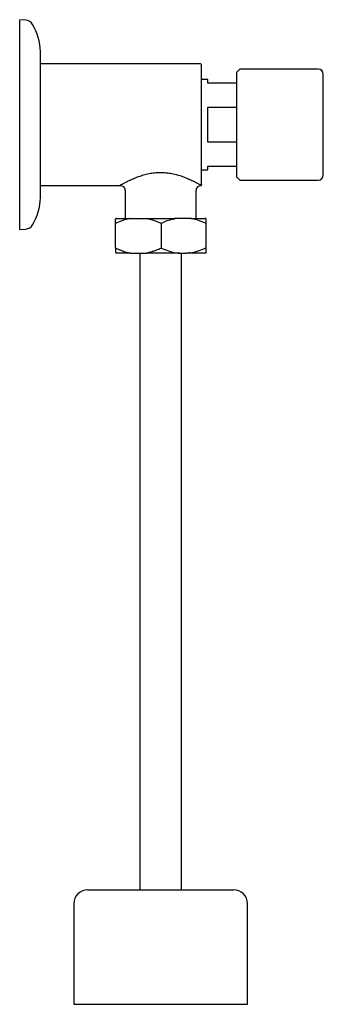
# Model space of a CAD drawing. Header units: millimetres. Extents: x 3974.322 to 3974.409, y 1748.013 to 1748.297.
import ezdxf

# ---------------------------------------------------------------- set-up
doc = ezdxf.new("R2010")
doc.units = ezdxf.units.MM
doc.layers.add('SANINDUSA', color=3, linetype='Continuous')

msp = doc.modelspace()

# ---------------------------------------------------------------- linework, layer by layer
at = {"layer": 'SANINDUSA'}
for p, q in [((3974.3233661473, 1748.297081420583), (3974.321583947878, 1748.297237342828)), ((3974.321583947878, 1748.236737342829), (3974.321583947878, 1748.297237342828)), ((3974.373692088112, 1748.284487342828), (3974.327528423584, 1748.284487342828)), ((3974.385042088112, 1748.282987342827), (3974.384042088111, 1748.281987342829)), ((3974.384042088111, 1748.281987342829), (3974.384042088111, 1748.266987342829)), ((3974.407542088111, 1748.282987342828), (3974.385042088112, 1748.282987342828)), ((3974.375742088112, 1748.279987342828), (3974.373942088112, 1748.279987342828)), ((3974.375742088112, 1748.278987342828), (3974.375742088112, 1748.279987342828)), ((3974.384042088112, 1748.278987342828), (3974.375742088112, 1748.278987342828)), ((3974.375742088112, 1748.271987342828), (3974.384042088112, 1748.271987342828)), ((3974.375742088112, 1748.261987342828), (3974.375742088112, 1748.271987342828)), ((3974.384042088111, 1748.266987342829), (3974.384042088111, 1748.251987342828)), ((3974.384042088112, 1748.261987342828), (3974.375742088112, 1748.261987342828)), ((3974.375742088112, 1748.254987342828), (3974.384042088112, 1748.254987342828)), ((3974.375742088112, 1748.253987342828), (3974.375742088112, 1748.254987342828)), ((3974.373942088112, 1748.253987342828), (3974.375742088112, 1748.253987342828)), ((3974.384042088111, 1748.251987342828), (3974.385042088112, 1748.250987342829)), ((3974.3275368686, 1748.249487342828), (3974.350459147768, 1748.249487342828)), ((3974.37372776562, 1748.249472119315), (3974.373692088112, 1748.249628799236)), ((3974.385042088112, 1748.250987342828), (3974.407542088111, 1748.250987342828)), ((3974.351942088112, 1748.247987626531), (3974.351942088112, 1748.239987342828)), ((3974.372442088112, 1748.239987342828), (3974.372442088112, 1748.247987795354)), ((3974.349192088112, 1748.231576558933), (3974.349192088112, 1748.238398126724)), ((3974.353414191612, 1748.239987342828), (3974.358219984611, 1748.239987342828)), ((3974.362317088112, 1748.238544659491), (3974.362317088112, 1748.231430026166)), ((3974.367719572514, 1748.239987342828), (3974.366164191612, 1748.239987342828)), ((3974.369664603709, 1748.239987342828), (3974.367719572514, 1748.239987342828)), ((3974.370969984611, 1748.239987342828), (3974.369664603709, 1748.239987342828)), ((3974.375192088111, 1748.239987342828), (3974.374942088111, 1748.239987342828)), ((3974.375192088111, 1748.239987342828), (3974.375192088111, 1748.239737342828)), ((3974.375192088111, 1748.238339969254), (3974.375192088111, 1748.23148734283)), ((3974.321583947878, 1748.236737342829), (3974.3233661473, 1748.236893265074)), ((3974.353414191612, 1748.229987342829), (3974.358219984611, 1748.229987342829)), ((3974.356192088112, 1748.229987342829), (3974.356192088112, 1748.046487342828)), ((3974.367719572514, 1748.229987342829), (3974.369664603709, 1748.229987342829)), ((3974.368192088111, 1748.046487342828), (3974.368192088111, 1748.229987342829)), ((3974.337192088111, 1748.042487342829), (3974.337192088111, 1748.013487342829)), ((3974.387192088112, 1748.013487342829), (3974.387192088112, 1748.042487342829)), ((3974.337192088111, 1748.013487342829), (3974.387192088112, 1748.013487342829))]:
    msp.add_line(p, q, dxfattribs=at)
for centre, radius, start, end in [((3974.323148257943, 1748.294590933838), 0.002500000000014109, 30.48541562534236, 85.00000000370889), ((3974.311081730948, 1748.287487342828), 0.01650221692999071, 1.938205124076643, 30.48541562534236), ((3974.373692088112, 1748.284237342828), 0.0002500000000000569, 0, 90), ((3974.407542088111, 1748.281487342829), 0.001500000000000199, 0, 90), ((3974.407542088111, 1748.252487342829), 0.001500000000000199, 270, 0), ((3974.311081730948, 1748.246487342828), 0.01650221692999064, 329.5145843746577, 358.0605183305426), ((3974.323148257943, 1748.239383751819), 0.002500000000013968, 274.9999999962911, 329.5145843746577), ((3974.349442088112, 1748.239737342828), 0.0002499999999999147, 90, 180), ((3974.353419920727, 1748.239848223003), 0.0001392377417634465, 92.35817368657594, 142.7203932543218), ((3974.358240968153, 1748.239921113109), 6.94743460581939e-05, 107.5797476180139, 170.5164325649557), ((3974.370964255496, 1748.239848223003), 0.0001392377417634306, 37.2796067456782, 87.64182631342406), ((3974.349442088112, 1748.230237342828), 0.0002500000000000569, 180, 270), ((3974.353419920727, 1748.230126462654), 0.0001392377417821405, 217.2796067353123, 267.641826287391), ((3974.358240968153, 1748.230053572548), 6.947434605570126e-05, 189.4835674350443, 252.4202523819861), ((3974.341192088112, 1748.042487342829), 0.004000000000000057, 90, 180), ((3974.383192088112, 1748.042487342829), 0.004000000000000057, 0, 90)]:
    msp.add_arc(centre, radius, start, end, dxfattribs=at)
for points, knots in [([(3974.327574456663, 1748.266987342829), (3974.327574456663, 1748.268365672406), (3974.327574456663, 1748.27112233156), (3974.327574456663, 1748.275098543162), (3974.327574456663, 1748.278762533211), (3974.327574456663, 1748.281975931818), (3974.327574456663, 1748.284606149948), (3974.327574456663, 1748.286586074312), (3974.327574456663, 1748.287712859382), (3974.327574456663, 1748.288181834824), (3974.327574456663, 1748.288046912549), (3974.327574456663, 1748.288046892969)], [0, 0, 0, 0, 0.1249977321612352, 0.24999546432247, 0.3749931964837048, 0.4999909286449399, 0.6249886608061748, 0.7499863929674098, 0.8749841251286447, 0.9999818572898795, 1, 1, 1, 1]), ([(3974.373942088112, 1748.24987677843), (3974.373942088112, 1748.250433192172), (3974.373942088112, 1748.25262544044), (3974.373942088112, 1748.259389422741), (3974.373942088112, 1748.26370785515), (3974.373942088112, 1748.272460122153), (3974.373942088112, 1748.276566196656), (3974.373942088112, 1748.282567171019), (3974.373942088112, 1748.284237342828), (3974.373942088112, 1748.284237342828)], [0, 0, 0, 0, 0.25, 0.25, 0.5, 0.5, 0.7500000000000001, 0.7500000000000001, 1, 1, 1, 1]), ([(3974.409042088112, 1748.252487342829), (3974.409042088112, 1748.252487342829), (3974.409042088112, 1748.254015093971), (3974.409042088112, 1748.259453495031), (3974.409042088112, 1748.26314181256), (3974.409042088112, 1748.270832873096), (3974.409042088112, 1748.274521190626), (3974.409042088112, 1748.279959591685), (3974.409042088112, 1748.281487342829), (3974.409042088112, 1748.281487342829)], [0, 0, 0, 0, 0.25, 0.25, 0.5, 0.5, 0.75, 0.75, 1, 1, 1, 1]), ([(3974.327574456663, 1748.245927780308), (3974.327574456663, 1748.246006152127), (3974.327574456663, 1748.246162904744), (3974.327574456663, 1748.247415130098), (3974.327574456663, 1748.249361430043), (3974.327574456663, 1748.252000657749), (3974.327574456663, 1748.255211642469), (3974.327574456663, 1748.258876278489), (3974.327574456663, 1748.262852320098), (3974.327574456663, 1748.265609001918), (3974.327574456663, 1748.266987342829)], [0, 0, 0, 0, 0.1249874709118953, 0.2499892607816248, 0.3749910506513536, 0.499992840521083, 0.6249946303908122, 0.7499964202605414, 0.8749982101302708, 1, 1, 1, 1]), ([(3974.350459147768, 1748.249495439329), (3974.350469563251, 1748.249502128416), (3974.35049203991, 1748.249516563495), (3974.350827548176, 1748.249704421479), (3974.351382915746, 1748.250008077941), (3974.352149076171, 1748.250415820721), (3974.353097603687, 1748.250890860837), (3974.354211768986, 1748.251404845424), (3974.355479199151, 1748.251920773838), (3974.356879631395, 1748.252405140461), (3974.358400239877, 1748.252818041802), (3974.360016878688, 1748.253116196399), (3974.361696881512, 1748.253258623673), (3974.363391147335, 1748.253210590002), (3974.365045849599, 1748.252996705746), (3974.366627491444, 1748.252650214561), (3974.36809951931, 1748.252210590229), (3974.369449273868, 1748.251710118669), (3974.370652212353, 1748.251188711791), (3974.371707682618, 1748.250685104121), (3974.372581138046, 1748.250235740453), (3974.37327735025, 1748.249861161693), (3974.373555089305, 1748.249705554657), (3974.373692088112, 1748.249628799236)], [0, 0, 0, 0, 0.03921191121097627, 0.08461948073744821, 0.1313980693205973, 0.1780438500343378, 0.2255651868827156, 0.2734749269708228, 0.3216033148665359, 0.3705150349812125, 0.4196781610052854, 0.4689772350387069, 0.5185416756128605, 0.5679352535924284, 0.6172636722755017, 0.666586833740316, 0.7156906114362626, 0.7635407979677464, 0.8122632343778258, 0.860135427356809, 0.9071713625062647, 0.9542109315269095, 1, 1, 1, 1]), ([(3974.350427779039, 1748.249487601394), (3974.35062573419, 1748.24946663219), (3974.351021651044, 1748.249424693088), (3974.351522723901, 1748.249078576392), (3974.351873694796, 1748.248580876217), (3974.351919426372, 1748.248185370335), (3974.351942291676, 1748.247987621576)], [0, 0, 0, 0, 0.2499940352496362, 0.4999963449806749, 0.7500034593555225, 1, 1, 1, 1]), ([(3974.372441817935, 1748.247987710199), (3974.372464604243, 1748.24818572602), (3974.372510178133, 1748.248581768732), (3974.372862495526, 1748.249075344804), (3974.373294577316, 1748.249390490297), (3974.37361213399, 1748.249430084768), (3974.373732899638, 1748.249445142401)], [0, 0, 0, 0, 0.2767185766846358, 0.5534526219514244, 0.8301796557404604, 1, 1, 1, 1]), ([(3974.349192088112, 1748.238398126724), (3974.349192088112, 1748.23845906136), (3974.349192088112, 1748.23857971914), (3974.349192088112, 1748.238749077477), (3974.349192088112, 1748.238907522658), (3974.349192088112, 1748.23905436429), (3974.349192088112, 1748.239226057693), (3974.349192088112, 1748.239410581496), (3974.349192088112, 1748.239595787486), (3974.349192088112, 1748.239690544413), (3974.349192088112, 1748.239737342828)], [0, 0, 0, 0, 0.104050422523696, 0.2060321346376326, 0.3059765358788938, 0.4039169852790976, 0.4998889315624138, 0.670801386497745, 0.8374158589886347, 1, 1, 1, 1]), ([(3974.349306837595, 1748.238593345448), (3974.349289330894, 1748.238582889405), (3974.349257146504, 1748.238557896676), (3974.349220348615, 1748.238510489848), (3974.34919731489, 1748.238456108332), (3974.349192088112, 1748.238417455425), (3974.349192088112, 1748.238398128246)], [3.290954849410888e-06, 3.290954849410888e-06, 3.290954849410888e-06, 3.290954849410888e-06, 0.25, 0.5, 0.75, 1, 1, 1, 1]), ([(3974.353309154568, 1748.239932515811), (3974.352619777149, 1748.239798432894), (3974.351940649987, 1748.239611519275), (3974.350607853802, 1748.239157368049), (3974.349952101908, 1748.238889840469), (3974.349306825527, 1748.238593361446)], [0, 0, 0, 0, 0.5, 0.5, 1, 1, 1, 1]), ([(3974.349442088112, 1748.239987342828), (3974.349466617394, 1748.239987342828), (3974.349515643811, 1748.239987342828), (3974.349599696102, 1748.239987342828), (3974.349691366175, 1748.239987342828), (3974.34979140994, 1748.239987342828), (3974.34989962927, 1748.239987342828), (3974.350094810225, 1748.239987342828), (3974.350406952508, 1748.239987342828), (3974.350880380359, 1748.239987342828), (3974.351422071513, 1748.239987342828), (3974.351959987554, 1748.239987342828), (3974.352468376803, 1748.239987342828), (3974.352925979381, 1748.239987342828), (3974.353251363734, 1748.239987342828), (3974.353414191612, 1748.239987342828)], [0, 0, 0, 0, 0.04146669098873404, 0.08287903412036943, 0.1242642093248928, 0.165649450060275, 0.2070619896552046, 0.2485290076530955, 0.3742363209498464, 0.5000100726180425, 0.6257173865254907, 0.7514911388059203, 0.8343346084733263, 0.9170982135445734, 1, 1, 1, 1]), ([(3974.36230718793, 1748.238540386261), (3974.362268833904, 1748.238558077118), (3974.361901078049, 1748.238727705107), (3974.361208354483, 1748.239025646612), (3974.360318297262, 1748.239356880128), (3974.359534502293, 1748.239604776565), (3974.358853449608, 1748.23979029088), (3974.358398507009, 1748.239885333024), (3974.358172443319, 1748.239932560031)], [0, 0, 0, 0, 0.02870738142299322, 0.2752594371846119, 0.513646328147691, 0.6784472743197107, 0.8402185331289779, 1, 1, 1, 1]), ([(3974.365709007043, 1748.239737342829), (3974.365804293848, 1748.239759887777), (3974.36589787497, 1748.239783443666), (3974.366032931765, 1748.23982325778), (3974.366077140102, 1748.239837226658), (3974.366140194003, 1748.23986126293), (3974.366160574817, 1748.23986973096), (3974.366198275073, 1748.239888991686), (3974.366216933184, 1748.239899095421), (3974.366226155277, 1748.239914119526)], [0, 0, 0, 0, 0.5000000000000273, 0.5000000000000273, 0.750000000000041, 0.750000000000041, 0.8750000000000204, 0.8750000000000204, 1, 1, 1, 1]), ([(3974.366227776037, 1748.239932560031), (3974.366228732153, 1748.239929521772), (3974.366230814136, 1748.239922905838), (3974.36622779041, 1748.239917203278), (3974.36622615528, 1748.239914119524)], [0, 0, 0, 0, 0.4592334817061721, 1, 1, 1, 1]), ([(3974.375077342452, 1748.238593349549), (3974.374432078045, 1748.238889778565), (3974.37377613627, 1748.239157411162), (3974.372443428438, 1748.239611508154), (3974.371764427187, 1748.239798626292), (3974.371075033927, 1748.239932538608)], [0, 0, 0, 0, 0.5, 0.5, 1, 1, 1, 1]), ([(3974.375077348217, 1748.238593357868), (3974.375090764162, 1748.238579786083), (3974.37511491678, 1748.238555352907), (3974.375141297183, 1748.238516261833), (3974.37516616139, 1748.238469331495), (3974.375187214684, 1748.238411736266), (3974.375190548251, 1748.238362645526), (3974.375192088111, 1748.238339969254)], [0, 0, 0, 0, 0.2088402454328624, 0.3759734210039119, 0.501344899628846, 0.769658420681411, 1, 1, 1, 1]), ([(3974.375192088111, 1748.239737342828), (3974.375192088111, 1748.239714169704), (3974.375192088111, 1748.239667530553), (3974.375192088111, 1748.239586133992), (3974.375192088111, 1748.239495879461), (3974.375192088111, 1748.239395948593), (3974.375192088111, 1748.239286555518), (3974.375192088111, 1748.239133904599), (3974.375192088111, 1748.238925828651), (3974.375192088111, 1748.238650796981), (3974.375192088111, 1748.238444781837), (3974.375192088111, 1748.238339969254)], [0, 0, 0, 0, 0.08068811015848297, 0.1623961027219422, 0.2451614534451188, 0.3290202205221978, 0.4140070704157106, 0.5001553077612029, 0.6609355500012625, 0.8274970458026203, 1, 1, 1, 1]), ([(3974.349192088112, 1748.231576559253), (3974.349192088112, 1748.231576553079), (3974.349192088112, 1748.231576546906), (3974.349192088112, 1748.231576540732), (3974.349192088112, 1748.231557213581), (3974.349197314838, 1748.231518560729), (3974.349220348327, 1748.231464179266), (3974.34925714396, 1748.231416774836), (3974.349289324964, 1748.231391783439), (3974.349306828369, 1748.231381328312)], [3.811485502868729e-05, 3.811485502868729e-05, 3.811485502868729e-05, 3.811485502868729e-05, 0.0001179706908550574, 0.0001179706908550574, 0.0001179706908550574, 0.2501179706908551, 0.5001179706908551, 0.7501179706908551, 1.000079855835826, 1.000079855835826, 1.000079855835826, 1.000079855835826]), ([(3974.349192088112, 1748.231576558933), (3974.349192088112, 1748.231280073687), (3974.349192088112, 1748.231012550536), (3974.349192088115, 1748.230558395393), (3974.349192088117, 1748.230371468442), (3974.349192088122, 1748.230237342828)], [0, 0, 0, 0, 0.5, 0.5, 1, 1, 1, 1]), ([(3974.349306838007, 1748.231381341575), (3974.349439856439, 1748.231321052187), (3974.349703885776, 1748.231201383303), (3974.350100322, 1748.231032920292), (3974.350493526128, 1748.230874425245), (3974.350884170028, 1748.230726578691), (3974.351370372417, 1748.23055454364), (3974.351952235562, 1748.230369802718), (3974.352630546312, 1748.230184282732), (3974.353083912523, 1748.230089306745), (3974.35330913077, 1748.230042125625)], [0, 0, 0, 0, 0.1027170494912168, 0.2038838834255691, 0.3036220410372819, 0.4020628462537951, 0.4993475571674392, 0.669086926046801, 0.8356126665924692, 1, 1, 1, 1]), ([(3974.35817244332, 1748.230042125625), (3974.358288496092, 1748.230065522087), (3974.358521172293, 1748.230112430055), (3974.358869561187, 1748.230194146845), (3974.359218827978, 1748.23028430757), (3974.359569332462, 1748.230383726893), (3974.359921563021, 1748.230492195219), (3974.36038124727, 1748.230644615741), (3974.360949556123, 1748.230852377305), (3974.36162776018, 1748.231126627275), (3974.362078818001, 1748.23133088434), (3974.362307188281, 1748.231434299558)], [0, 0, 0, 0, 0.08194555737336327, 0.1642940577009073, 0.2471966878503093, 0.3307983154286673, 0.4152370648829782, 0.5006440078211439, 0.663272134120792, 0.8295149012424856, 1, 1, 1, 1]), ([(3974.366686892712, 1748.230042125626), (3974.366857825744, 1748.230014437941), (3974.367030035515, 1748.230002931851), (3974.367374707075, 1748.229988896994), (3974.367547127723, 1748.229987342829), (3974.367719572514, 1748.229987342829)], [0, 0, 0, 0, 0.5, 0.5, 1, 1, 1, 1]), ([(3974.370697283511, 1748.230042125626), (3974.370526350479, 1748.230014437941), (3974.370354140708, 1748.230002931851), (3974.370009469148, 1748.229988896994), (3974.3698370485, 1748.229987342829), (3974.369664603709, 1748.229987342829)], [0, 0, 0, 0, 0.5, 0.5, 1, 1, 1, 1]), ([(3974.341192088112, 1748.046487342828), (3974.341192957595, 1748.046487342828), (3974.341194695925, 1748.046487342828), (3974.341208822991, 1748.046487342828), (3974.341231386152, 1748.046487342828), (3974.341263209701, 1748.046487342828), (3974.34130407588, 1748.046487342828), (3974.341386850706, 1748.046487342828), (3974.341544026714, 1748.046487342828), (3974.341823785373, 1748.046487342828), (3974.342178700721, 1748.046487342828), (3974.342742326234, 1748.046487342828), (3974.343608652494, 1748.046487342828), (3974.344875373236, 1748.046487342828), (3974.346317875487, 1748.046487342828), (3974.347888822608, 1748.046487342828), (3974.349543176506, 1748.046487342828), (3974.351240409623, 1748.046487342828), (3974.352945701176, 1748.046487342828), (3974.354366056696, 1748.046487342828), (3974.35548442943, 1748.046487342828), (3974.35653797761, 1748.046487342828), (3974.357841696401, 1748.046487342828), (3974.359111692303, 1748.046487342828), (3974.360098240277, 1748.046487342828), (3974.360794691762, 1748.046487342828), (3974.361492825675, 1748.046487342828), (3974.36195889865, 1748.046487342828), (3974.362192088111, 1748.046487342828)], [0, 0, 0, 0, 0.01325456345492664, 0.02649943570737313, 0.0397403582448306, 0.05298307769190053, 0.06623333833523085, 0.07949687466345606, 0.1189243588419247, 0.1583678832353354, 0.1971951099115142, 0.2360381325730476, 0.3119403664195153, 0.3856500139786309, 0.4567905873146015, 0.5250748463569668, 0.5903032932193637, 0.6523576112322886, 0.7111907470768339, 0.7668152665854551, 0.7930482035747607, 0.8193024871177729, 0.8672518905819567, 0.9152208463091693, 0.9364209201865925, 0.9576017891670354, 0.9787869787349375, 1, 1, 1, 1]), ([(3974.362192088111, 1748.046487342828), (3974.362347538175, 1748.046487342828), (3974.362658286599, 1748.046487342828), (3974.363124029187, 1748.046487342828), (3974.363589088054, 1748.046487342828), (3974.364053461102, 1748.046487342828), (3974.364517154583, 1748.046487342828), (3974.365348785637, 1748.046487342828), (3974.366542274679, 1748.046487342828), (3974.367845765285, 1748.046487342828), (3974.368899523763, 1748.046487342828), (3974.370017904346, 1748.046487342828), (3974.37143847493, 1748.046487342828), (3974.373143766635, 1748.046487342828), (3974.374840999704, 1748.046487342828), (3974.37649535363, 1748.046487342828), (3974.378066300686, 1748.046487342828), (3974.379508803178, 1748.046487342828), (3974.380775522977, 1748.046487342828), (3974.381641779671, 1748.046487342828), (3974.382205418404, 1748.046487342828), (3974.382560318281, 1748.046487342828), (3974.382840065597, 1748.046487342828), (3974.383020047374, 1748.046487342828), (3974.38312504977, 1748.046487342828), (3974.38318160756, 1748.046487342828), (3974.383188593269, 1748.046487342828), (3974.383192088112, 1748.046487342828)], [0, 0, 0, 0, 0.01414154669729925, 0.02826929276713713, 0.04239019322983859, 0.05651121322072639, 0.07063931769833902, 0.08478146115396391, 0.132730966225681, 0.1807000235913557, 0.2069330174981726, 0.233187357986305, 0.2888119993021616, 0.3476452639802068, 0.4096997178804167, 0.4749283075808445, 0.5432127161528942, 0.6143534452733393, 0.6880632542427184, 0.7639656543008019, 0.8027929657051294, 0.8416360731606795, 0.8810636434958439, 0.920507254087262, 0.9470053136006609, 0.9734875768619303, 1, 1, 1, 1])]:
    msp.add_open_spline(points, degree=3, knots=knots, dxfattribs=at)
for points in [[(3974.373942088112, 1748.24987677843), (3974.373942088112, 1748.249844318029), (3974.373929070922, 1748.24977941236), (3974.373873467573, 1748.249696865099), (3974.373790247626, 1748.249641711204), (3974.373724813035, 1748.249628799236), (3974.373692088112, 1748.249628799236)], [(3974.373727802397, 1748.249471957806), (3974.373756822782, 1748.249479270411), (3974.373814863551, 1748.249493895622), (3974.373884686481, 1748.249552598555), (3974.373932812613, 1748.249630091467), (3974.373938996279, 1748.249689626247), (3974.373942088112, 1748.249719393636)], [(3974.358219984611, 1748.239987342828), (3974.359504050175, 1748.239987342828), (3974.360844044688, 1748.239987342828), (3974.362192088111, 1748.239987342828)], [(3974.362192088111, 1748.239987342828), (3974.363540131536, 1748.239987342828), (3974.364880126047, 1748.239987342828), (3974.366164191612, 1748.239987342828)], [(3974.362317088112, 1748.238544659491), (3974.362313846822, 1748.238543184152), (3974.362310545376, 1748.238541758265), (3974.362307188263, 1748.238540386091)], [(3974.365709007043, 1748.239737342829), (3974.364546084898, 1748.239462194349), (3974.363420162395, 1748.239046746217), (3974.362317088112, 1748.238544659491)], [(3974.366227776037, 1748.239932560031), (3974.366209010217, 1748.239967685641), (3974.366186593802, 1748.239987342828), (3974.366164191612, 1748.239987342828)], [(3974.370969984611, 1748.239987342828), (3974.372976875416, 1748.239987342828), (3974.374365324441, 1748.239987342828), (3974.374942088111, 1748.239987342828)], [(3974.353414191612, 1748.229987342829), (3974.351407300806, 1748.229987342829), (3974.350018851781, 1748.229987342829), (3974.349442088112, 1748.229987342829)], [(3974.362192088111, 1748.229987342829), (3974.360844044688, 1748.229987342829), (3974.359504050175, 1748.229987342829), (3974.358219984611, 1748.229987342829)], [(3974.367719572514, 1748.229987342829), (3974.365989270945, 1748.229987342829), (3974.364102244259, 1748.229987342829), (3974.362192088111, 1748.229987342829)], [(3974.362317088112, 1748.231430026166), (3974.362313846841, 1748.231431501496), (3974.362310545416, 1748.231432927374), (3974.362307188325, 1748.231434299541)], [(3974.362317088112, 1748.231430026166), (3974.363730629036, 1748.230786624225), (3974.365178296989, 1748.230286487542), (3974.366686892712, 1748.230042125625)], [(3974.375192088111, 1748.229987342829), (3974.374859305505, 1748.229987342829), (3974.372834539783, 1748.229987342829), (3974.369664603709, 1748.229987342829)], [(3974.370697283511, 1748.230042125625), (3974.372251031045, 1748.23029380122), (3974.373739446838, 1748.230816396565), (3974.375192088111, 1748.23148734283)], [(3974.375192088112, 1748.23148734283), (3974.375192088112, 1748.230816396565), (3974.375192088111, 1748.23029380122), (3974.375192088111, 1748.229987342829)]]:
    msp.add_open_spline(points, degree=3, dxfattribs=at)

doc.saveas('drawing.dxf')
